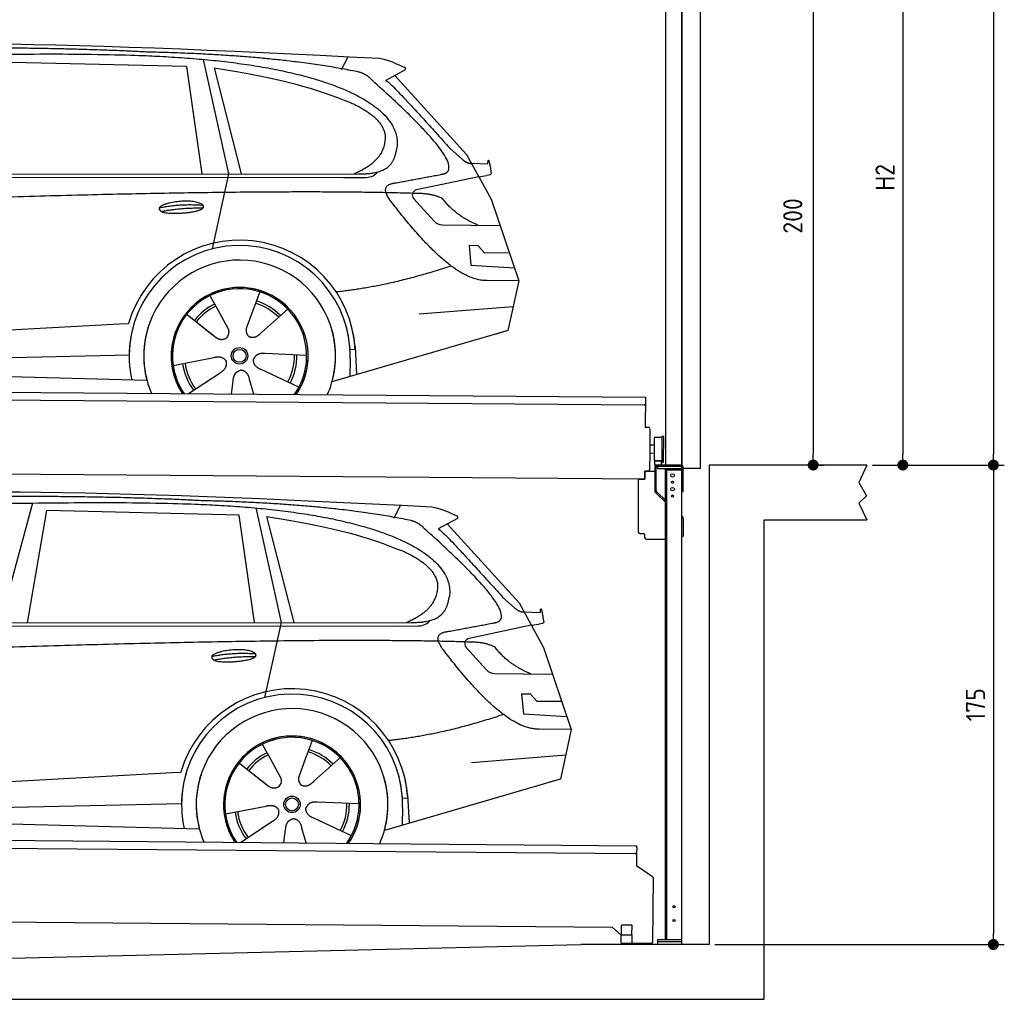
# Model space of a CAD drawing. Header units: millimetres. Extents: x -411 to 6777, y 0 to 6427.
# Tile 5 of 6: x 3183 to 6777, y 0 to 3576. Entities that reach past the tile are written whole.
import ezdxf

# ---------------------------------------------------------------- set-up
doc = ezdxf.new("R2010")
doc.units = ezdxf.units.MM
doc.layers.add('4', color=3, linetype='Continuous')
for name, color, linetype, lineweight in [('car', 10, 'Continuous', 25), ('Plattform', 7, 'Continuous', 25), ('Ständer vorne', 7, 'Continuous', 25), ('Tor', 200, 'Continuous', 25)]:
    doc.layers.add(name, color=color, linetype=linetype, lineweight=lineweight)
doc.styles.get("Standard").update_dxf_attribs({"font": 'ISOCP.SHX'})
doc.dimstyles.new('GEN-ISO', dxfattribs={"dimscale": 20, "dimtxt": 3.5, "dimasz": 2, "dimexe": 2, "dimexo": 1, "dimgap": 1.5, "dimtad": 1, "dimdec": 1, "dimlfac": 0.1, "dimdsep": 46, "dimtxsty": 'STANDARD', "dimblk": 'PUNKT', "dimcen": 2, "dimclrd": 256, "dimclre": 256, "dimclrt": 2, "dimadec": 0, "dimazin": 0, "dimtp": 0.1, "dimtm": 0.1, "dimtfac": 0.71, "dimtdec": 1, "dimtmove": 2, "dimatfit": 3, "dimldrblk": 'PUNKT', "dimfxl": 2, "dimtolj": 1, "dimarcsym": 0})

# ---------------------------------------------------------------- blocks, each defined once
blk = doc.blocks.new('PUNKT')
at = {"layer": '4', "color": 0, "linetype": 'ByBlock'}
blk.add_line((-0.5, 0), (-1, 0), dxfattribs=at)
at = {"layer": '4', "color": 0, "linetype": 'ByBlock', "const_width": 0.5}
blk.add_lwpolyline([(-0.25, 0, 1), (0.25, 0, 1)], format="xyb", close=True, dxfattribs=at)
blk = doc.blocks.new('*D115')
at = {"layer": '4', "lineweight": -2, "transparency": 16777216}
for p, q in [((5720, 5650), (6776.9, 5650)), ((6736.9, 5610), (6736.9, 1990)), ((6295.4, 1950), (6776.9, 1950))]:
    blk.add_line(p, q, dxfattribs=at)
at = {"layer": 'Defpoints', "color": 0, "transparency": 16777216}
for p in [(5700, 5650), (6275.4, 1950), (6736.9, 1950)]:
    blk.add_point(p, dxfattribs=at)
at = {"layer": '4', "lineweight": -2, "transparency": 16777216, "xscale": 40, "yscale": 40, "zscale": 40}
for p, rotation in [((6736.9, 5650), 90), ((6736.9, 1950), 270)]:
    blk.add_blockref('PUNKT', p, dxfattribs=dict(at, rotation=rotation))
at = {"layer": '4', "color": 2, "transparency": 16777216, "insert": (6671.9, 3800), "char_height": 70, "attachment_point": 5, "rotation": 90}
blk.add_mtext('370', dxfattribs=at)
blk = doc.blocks.new('*D116')
at = {"layer": '4', "lineweight": -2, "transparency": 16777216}
for p, q in [((6295.4, 1950), (6776.9, 1950)), ((6736.9, 1910), (6736.9, 240)), ((5720, 200), (6776.9, 200))]:
    blk.add_line(p, q, dxfattribs=at)
at = {"layer": 'Defpoints', "color": 0, "transparency": 16777216}
for p in [(6275.4, 1950), (5700, 200), (6736.9, 200)]:
    blk.add_point(p, dxfattribs=at)
at = {"layer": '4', "lineweight": -2, "transparency": 16777216, "xscale": 40, "yscale": 40, "zscale": 40}
for p, rotation in [((6736.9, 1950), 90), ((6736.9, 200), 270)]:
    blk.add_blockref('PUNKT', p, dxfattribs=dict(at, rotation=rotation))
at = {"layer": '4', "color": 2, "transparency": 16777216, "insert": (6671.9, 1075), "char_height": 70, "attachment_point": 5, "rotation": 90}
blk.add_mtext('175', dxfattribs=at)
blk = doc.blocks.new('*D117')
at = {"layer": '4', "lineweight": -2, "transparency": 16777216}
for p, q in [((5920, 4050), (6446.5, 4050)), ((6406.5, 4010), (6406.5, 1990)), ((6295.4, 1950), (6446.5, 1950))]:
    blk.add_line(p, q, dxfattribs=at)
at = {"layer": 'Defpoints', "color": 0, "transparency": 16777216}
for p in [(5900, 4050), (6275.4, 1950), (6406.5, 1950)]:
    blk.add_point(p, dxfattribs=at)
at = {"layer": '4', "lineweight": -2, "transparency": 16777216, "xscale": 40, "yscale": 40, "zscale": 40}
for p, rotation in [((6406.5, 4050), 90), ((6406.5, 1950), 270)]:
    blk.add_blockref('PUNKT', p, dxfattribs=dict(at, rotation=rotation))
at = {"layer": '4', "color": 2, "transparency": 16777216, "insert": (6341.5, 3000), "char_height": 70, "attachment_point": 5, "rotation": 90}
blk.add_mtext('H2', dxfattribs=at)
blk = doc.blocks.new('*D119')
at = {"layer": '4', "lineweight": -2, "transparency": 16777216}
for p, q in [((5457.5, 3950), (6119.3, 3950)), ((6079.3, 3910), (6079.3, 1990)), ((6099.3, 1950), (6119.3, 1950))]:
    blk.add_line(p, q, dxfattribs=at)
at = {"layer": 'Defpoints', "color": 0, "transparency": 16777216}
for p in [(5437.5, 3950), (6079.3, 1950), (6079.3, 1950)]:
    blk.add_point(p, dxfattribs=at)
at = {"layer": '4', "lineweight": -2, "transparency": 16777216, "xscale": 40, "yscale": 40, "zscale": 40}
for p, rotation in [((6079.3, 3950), 90), ((6079.3, 1950), 270)]:
    blk.add_blockref('PUNKT', p, dxfattribs=dict(at, rotation=rotation))
at = {"layer": '4', "color": 2, "transparency": 16777216, "insert": (6004.7, 2859.2), "char_height": 70, "attachment_point": 5, "rotation": 90}
blk.add_mtext('200', dxfattribs=at)
blk = doc.blocks.new('UG Plattfrom Gl550')
at = {"layer": 'Plattform'}
for p, q in [((498.3, 603.8), (5435.1, 560.7)), ((5429.8, 530.7), (503, 573.7)), ((5435, 554.7), (5434.9, 535.7)), ((5435, 554.7), (5435.1, 560.7)), ((5434.9, 535.7), (5434.5, 488.2)), ((5434.5, 488.2), (5492.9, 448.7)), ((5495.1, 444.5), (5493, 208.2)), ((5347, 261.5), (621.4, 302.7)), ((5378.7, 233.7), (5347, 261.5)), ((5379.7, 235.2), (5380.1, 271.2)), ((5418.1, 270.8), (5380.1, 271.2)), ((5417.7, 234.8), (5418.1, 270.8)), ((5378.5, 205.2), (5378.7, 235.2)), ((5378.7, 235.2), (5418.7, 234.8)), ((5418.5, 204.8), (5418.7, 234.8)), ((5378.5, 205.2), (5418.5, 204.8)), ((5488, 203.2), (5414.8, 203.9))]:
    blk.add_line(p, q, dxfattribs=at)
for centre, radius, start, end in [((5429.9, 535.7), 5, 269.5, 359.5), ((5490.1, 444.5), 5, 359.5, 55.9134), ((5425.8, 243.8), 12, 227.6897, 228.0904), ((5414.9, 208.9), 5, 232.6301, 269.5), ((5488, 208.2), 5, 269.5, 359.5)]:
    blk.add_arc(centre, radius, start, end, dxfattribs=at)
blk = doc.blocks.new('Palette EG Gl550')
at = {"layer": 'Plattform'}
for p, q in [((429.5, 2237), (5467.3, 2198)), ((5462.1, 2168), (434.2, 2207)), ((5467.3, 2198), (5466.5, 2088)), ((5466.5, 2088), (5478.5, 2087.9)), ((5483.4, 2082.8), (5482.7, 1992.8)), ((5499.6, 1965.6), (5500.2, 2049.8)), ((5527.5, 1960.5), (5528.3, 2054.5)), ((5532.3, 2054.5), (5531.5, 1960.5)), ((5501.1, 2022.8), (5484.1, 2023)), ((5482.7, 1992.8), (5482.3, 1932.9)), ((5499.8, 1992.7), (5482.7, 1992.8)), ((5525.9, 1965), (5500.9, 1965)), ((5500.9, 1950), (5500.9, 1965)), ((5512.9, 1965), (5500.9, 1965)), ((5500.9, 1950), (5500.9, 1965)), ((5500.9, 1950), (5525.9, 1950)), ((5525.9, 1950), (5500.9, 1950)), ((5525.9, 1950), (5525.9, 1965)), ((5525.9, 1950), (5525.9, 1965)), ((5465, 1898), (341.7, 1937.7)), ((5465.2, 1928), (5465, 1898)), ((5465.2, 1928), (5477.2, 1927.9)), ((5477.2, 1927.9), (5465.2, 1928))]:
    blk.add_line(p, q, dxfattribs=at)
for centre, radius, start, end in [((5462.1, 2173), 5, 268.5823, 358.5607), ((5478.4, 2082.9), 5, 359.556, 89.556), ((5500.6, 2049.8), 0.4, 91.7323, 179.3444), ((5511.7, 1723.6), 326.8, 87.1739, 91.9438), ((5527.8, 2050.4), 0.4, 266.9623, 359.3444), ((5530.3, 2054.5), 2, 359.3444, 179.3444), ((5500, 1965.6), 0.4, 179.3444, 266.9565), ((5519.7, 2849.4), 884.4, 268.7196, 270.4008), ((5491.8, 3053.4), 1088.9, 271.795, 271.861), ((5527.2, 1964.6), 0.4, 359.556, 91.938), ((5529.5, 1960.5), 2, 179.3444, 359.3444), ((5477.3, 1932.9), 5, 269.556, 359.556)]:
    blk.add_arc(centre, radius, start, end, dxfattribs=at)
blk = doc.blocks.new('Ständer_vorne_GT175')
at = {"layer": 'Ständer vorne'}
for p, q in [((5595, 1950), (5511, 1950)), ((5511, 1945), (5511, 1937)), ((5595.1, 1945), (5511.1, 1945)), ((5465, 1898), (5465.2, 1928)), ((5465.2, 1928), (5501, 1927.7)), ((5501, 1940), (5501, 1857.2)), ((5506.1, 1857.2), (5506.1, 1940)), ((5511, 1937), (5600, 1937)), ((5540, 218), (5540, 1937)), ((5540, 1932), (5600, 1932)), ((5545, 218), (5545, 1932)), ((5600, 200), (5600, 1940)), ((5605, 1854), (5605, 1940)), ((5441, 1898.2), (5441, 1705)), ((5441, 1898.2), (5465, 1898)), ((5510.3, 1843.9), (5504.1, 1850)), ((5507.6, 1853.7), (5512.7, 1848.6)), ((5510.3, 1843.9), (5539.8, 1815)), ((5512.7, 1848.6), (5540, 1821.8)), ((5600, 1854), (5605, 1854)), ((5600, 1764), (5602, 1762.1)), ((5605, 1754.9), (5605, 1690)), ((5446, 1700), (5461.5, 1700)), ((5464, 1697.5), (5464, 1685)), ((5600, 1690), (5605, 1690)), ((5469, 1680), (5540, 1680)), ((5511, 218), (5600, 218)), ((5511, 218), (5511, 200)), ((5600, 210), (5511, 210)), ((5600, 200), (5511, 200))]:
    blk.add_line(p, q, dxfattribs=at)
for centre, radius in [((5566, 1912), 6.5), ((5566, 1887), 3.7), ((5566, 1862), 6.5), ((5566, 1837), 3.7), ((5571.4, 338), 3.7), ((5571.4, 288), 3.7)]:
    blk.add_circle(centre, radius, dxfattribs=at)
for centre, radius, start, end in [((5511.1, 1939.9), 10.1, 90.1445, 179.6512), ((5511.1, 1940), 5, 90, 180), ((5595, 1940), 10, 0, 90), ((5595, 1940), 5, 0, 90), ((5511.1, 1857.2), 10.1, 180, 225.5525), ((5511.1, 1857.2), 5, 179.6711, 225.5525), ((5595, 1754.9), 10, 0, 45.8814), ((5446, 1705), 5, 180, 270), ((5461.5, 1697.5), 2.5, 0, 90), ((5469, 1685), 5, 180, 270)]:
    blk.add_arc(centre, radius, start, end, dxfattribs=at)
blk = doc.blocks.new('Car_EG')
at = {"layer": 'car'}
for p, q in [((3792.6, 3404.8), (3091, 3421.1)), ((3852.9, 3430.7), (3945.7, 3012.4)), ((4357.9, 3393.3), (4382.1, 3440.6)), ((3848.5, 3012.4), (3792.6, 3404.8)), ((3892.2, 3399.7), (3991.7, 3012.5)), ((4589.4, 3392.6), (4519, 3354.1)), ((4552.4, 3372.3), (4814.1, 3084)), ((4754, 3105.6), (4799.2, 3065.4)), ((4814.1, 3084), (4903.3, 2921)), ((4831.7, 3051.8), (4891.9, 3049.2)), ((1721.3, 3002.4), (4364.6, 2999.2)), ((1768.3, 3011.3), (4420.2, 3012.7)), ((3945.7, 3012.4), (3884.9, 2738.8)), ((4364.6, 2999.2), (4447.5, 2999.9)), ((4858.7, 3002.5), (4631.9, 2954.6)), ((4858.7, 3002.5), (4886.4, 3006.3)), ((4621.2, 2921.6), (4695.5, 2839.8)), ((4903.3, 2921), (5004.9, 2622.4)), ((4724.6, 2826.6), (4936.3, 2823.9)), ((4856.4, 2750.6), (4823.7, 2750.9)), ((4823.7, 2750.9), (4829.9, 2679.3)), ((4879.9, 2724.5), (4856.4, 2750.6)), ((4970.4, 2723.7), (4879.9, 2724.5)), ((4829.9, 2679.3), (4988.9, 2669.3)), ((5004.9, 2622.4), (4888, 2623.9)), ((5004.9, 2622.4), (4965.3, 2440.8)), ((3877.2, 2568.5), (3906.3, 2516.1)), ((4059.5, 2582.3), (4034, 2513.6)), ((3905, 2518.5), (3906.3, 2516.1)), ((3906.3, 2516.1), (3942.9, 2449.9)), ((4161.1, 2519.6), (4153.3, 2511.2)), ((4641.2, 2501.4), (4984.6, 2529.2)), ((3789.4, 2502.8), (3900.1, 2415.1)), ((4034, 2513.6), (4010.1, 2449)), ((4153.3, 2511.2), (4065.7, 2433.8)), ((1677.7, 2363), (3547.7, 2465.1)), ((3547.7, 2465.1), (3580.2, 2466.9)), ((3839.5, 2462.9), (3890.8, 2422.3)), ((4960.7, 2439.5), (4322.9, 2253.9)), ((4965.3, 2440.8), (4921.5, 2428.1)), ((4407.3, 2383.3), (4412.9, 2280.1)), ((1697, 2310.9), (3582.9, 2352.3)), ((3743, 2313.7), (3891.6, 2342.7)), ((4230.4, 2350.4), (4079.2, 2356.8)), ((4389.1, 2337.7), (4387.4, 2272.7)), ((4407.9, 2371.2), (4388.7, 2370.2)), ((1598.6, 2313.5), (3647.1, 2260.1)), ((3799.2, 2210.6), (3914.4, 2287.1)), ((4202.2, 2234.5), (4064.9, 2298.5)), ((3956.3, 2209.2), (3962.2, 2257.6)), ((4037, 2208.5), (4022.1, 2262.1))]:
    blk.add_line(p, q, dxfattribs=at)
for radius in [30.1, 23.6]:
    blk.add_circle((3985.4, 2348.7), radius, dxfattribs=at)
for centre, radius, start, end in [((4636, 2935.1), 20, 101.911, 222.2225), ((4725.1, 2866.6), 40, 222.2225, 269.2614), ((3985.9, 2348.2), 422.7, 3.1257, 163.6879), ((3985.9, 2348.2), 403.4, 3.1257, 179.4216), ((3985.9, 2348.2), 350, 344.3697, 194.5808), ((3985.9, 2348.2), 250, 325.66, 212.9259), ((3985.9, 2348.2), 250, 325.66, 212.9259), ((3985.4, 2348.7), 245, 41.4393, 188.2101), ((3985.9, 2348.2), 250, 40.5532, 137.1602), ((3985.4, 2348.7), 209.6, 115.7372, 141.8665), ((3985.4, 2348.7), 200.6, 115.5904, 141.8784), ((3985.4, 2348.7), 200.6, 44.5019, 73.0215), ((3985.4, 2348.7), 209.6, 44.3713, 72.8747), ((3985.4, 2348.7), 245, 0.4019, 44.2101), ((3985.9, 2348.2), 422.7, 163.4862, 163.6879), ((3985.9, 2348.2), 403.4, 162.7346, 179.4216), ((3985.9, 2348.2), 350, 160.1996, 194.5808), ((3985.9, 2348.2), 250, 152.2768, 213.34), ((3985.4, 2348.7), 245, 151.8272, 188.2101), ((3985.9, 2348.2), 350, 344.3697, 17.4023), ((3985.9, 2348.2), 403.4, 3.1257, 14.8673), ((3985.9, 2348.2), 422.7, 3.1257, 14.1157), ((3985.9, 2348.2), 403.4, 172.558, 192.5899), ((3985.9, 2348.2), 350, 171.6006, 202.9387), ((3985.9, 2348.2), 250, 168.6947, 213.34), ((3985.4, 2348.7), 245, 168.6088, 214.2758), ((3985.4, 2348.7), 245, 324.7242, 8.993), ((3985.9, 2348.2), 250, 325.66, 8.9072), ((3985.9, 2348.2), 350, 336.0613, 6.0012), ((3985.9, 2348.2), 403.4, 358.5068, 5.0439), ((3985.4, 2348.7), 200.6, 331.5904, 1.0215), ((3985.4, 2348.7), 209.6, 331.7372, 0.8747), ((3985.9, 2348.2), 422.7, 3.1257, 3.2156), ((3985.4, 2348.7), 209.6, 187.7372, 216.8747), ((3985.4, 2348.7), 200.6, 187.5904, 217.0215)]:
    blk.add_arc(centre, radius, start, end, dxfattribs=at)
for points, degree in [([(2151.2, 3449.7), (2438.8, 3511.3), (3323.8, 3498), (4495.8, 3434.7)], 3), ([(3646, 3457.4), (3297.8, 3476.8), (2681.9, 3472.1)], 2), ([(4420.9, 3384.4), (4120.4, 3447), (3646, 3457.4)], 2), ([(4495.8, 3434.7), (4542.5, 3425.3), (4551.4, 3417), (4588.7, 3401.2)], 3), ([(3892.2, 3399.7), (4146.3, 3360.8), (4259.5, 3325.1), (4392.3, 3272.4)], 3), ([(4470.3, 3353.5), (4452.4, 3375.4), (4420.9, 3384.4)], 2), ([(4589.4, 3392.6), (4591.1, 3394.2), (4591.8, 3397.3), (4591.2, 3400.1), (4588.7, 3401.2)], 4), ([(4732.1, 3013.2), (4821.6, 3041.2), (4470.3, 3353.5)], 2), ([(4519, 3354.1), (4526.8, 3358.3), (4754, 3105.6)], 2), ([(4392.3, 3272.4), (4506.4, 3220.4), (4516.5, 3155.2)], 2), ([(4516.5, 3155.2), (4521.3, 3060.7), (4403.6, 3012.7)], 2), ([(4420.2, 3012.7), (4470.3, 3012.7), (4543.3, 3017.4), (4551.5, 3064.2), (4560.1, 3107.3)], 4), ([(4799.2, 3065.4), (4807.5, 3058.1), (4820.7, 3050.3), (4829.8, 3050.3), (4831.7, 3051.8)], 4), ([(4891.9, 3049.2), (4893.5, 3088.1), (4904.1, 3013.8)], 2), ([(4447.5, 2999.9), (4466.8, 3000.5), (4481.6, 3009.5), (4488.9, 3019.7)], 3), ([(4519, 3032.3), (4519.1, 3032.4), (4519.1, 3032.4), (4519.2, 3032.4)], 3), ([(4904.1, 3013.8), (4904.4, 3010.1), (4898.8, 3008.4), (4886.4, 3006.3)], 3), ([(4537, 2914.2), (4493.2, 2972.9), (4553.2, 2979.5)], 2), ([(4638.8, 2941), (3762.4, 2969.4), (1329.3, 2857.2)], 2), ([(4888, 2623.9), (4762.3, 2616.8), (4537, 2914.2)], 2), ([(4726.5, 2922.6), (4689.3, 2941), (4638.8, 2941)], 2), ([(4857.1, 2824.9), (4771.7, 2860.8), (4726.5, 2922.6)], 2), ([(3692.9, 2888.9), (3768.5, 2905.1), (3851.9, 2898.6)], 2), ([(3700, 2876), (3774.1, 2889.9), (3852, 2888.5)], 2), ([(4756.6, 2676.5), (4531.2, 2601.1), (4338.2, 2581.7)], 2), ([(3891, 2422.3), (3914.3, 2400.4), (3937.6, 2413.8)], 2), ([(3891.6, 2342.7), (3922.3, 2351.4), (3936.9, 2328.8)], 2), ([(4064.9, 2298.5), (4034.9, 2309.5), (4036.4, 2336.3)], 2), ([(4079.2, 2356.8), (4047.4, 2360.8), (4036.4, 2336.3)], 2), ([(3914.4, 2287.1), (3942.4, 2302.5), (3936.9, 2328.8)], 2), ([(3962.2, 2257.6), (3963.4, 2289.5), (3989.4, 2296.4)], 2), ([(4022.1, 2262.1), (4016.1, 2293.5), (3989.4, 2296.4)], 2)]:
    blk.add_open_spline(points, degree=degree, dxfattribs=at)
for points, degree, knots in [([(2320.7, 3436), (2347.3, 3438), (2486.7, 3439.9), (3508.2, 3460), (4128.4, 3453.6), (4583.8, 3281), (4560.1, 3107.3)], 4, [0.0821318, 0.0821318, 0.0821318, 0.0821318, 0.0821318, 0.258851, 0.508851, 1, 1, 1, 1, 1]), ([(4553.2, 2979.5), (4720.1, 3010.6), (4722.9, 3011.2), (4731.3, 3013), (4732.1, 3013.2)], 1, [0.1611508, 0.1611508, 1, 1.0196119, 1.078724, 1.0847856, 1.0847856]), ([(3700, 2876), (3676.6, 2892.6), (3722.1, 2907.9), (3805, 2927.3), (3897.6, 2893.4), (3835.4, 2870.2), (3726.3, 2864), (3704.9, 2873), (3700, 2876)], 5, [0, 0, 0, 0, 0, 0, 0.300106, 0.500106, 0.700106, 1, 1, 1, 1, 1, 1]), ([(3942.9, 2449.9), (3944.5, 2445.8), (3945.5, 2441.8), (3945.8, 2437.9), (3946.5, 2429.3), (3943.7, 2421.3), (3937.6, 2413.8)], 3, [0.2167758, 0.2167758, 0.2167758, 0.2167758, 0.4600873, 0.4600873, 0.4600873, 1, 1, 1, 1]), ([(4010.1, 2449), (4009.5, 2445.8), (4009.3, 2442.8), (4009.3, 2439.9), (4009.7, 2437.1), (4010.4, 2431.3), (4012.5, 2426), (4016, 2421.4), (4020.9, 2418.4)], 4, [0.3191838, 0.3191838, 0.3191838, 0.3191838, 0.3191838, 0.5438253, 0.5438253, 0.5438253, 0.5438253, 1, 1, 1, 1, 1]), ([(4065.7, 2433.8), (4065.7, 2433.8), (4065.7, 2433.8), (4065.7, 2433.8), (4065.7, 2433.8), (4056.6, 2424.1), (4045.9, 2414.2), (4031.6, 2411.8), (4020.9, 2418.4)], 4, [-0.000003, -0.000003, -0.000003, -0.000003, -0.000003, 0, 0, 0, 0, 1, 1, 1, 1, 1])]:
    blk.add_open_spline(points, degree=degree, knots=knots, dxfattribs=at)
blk = doc.blocks.new('Car_147')
at = {"layer": 'car'}
for p, q in [((3229.2, 1811.5), (3109.9, 1374.6)), ((4549.3, 1756), (4573.5, 1803.3)), ((3211.6, 1374.7), (3282.4, 1783.8)), ((3983.9, 1767.5), (3282.4, 1783.8)), ((4039.9, 1375.1), (3983.9, 1767.5)), ((4044.3, 1793.4), (4137.1, 1375.1)), ((4083.5, 1762.4), (4183.1, 1375.2)), ((4780.8, 1755.3), (4710.3, 1716.8)), ((4743.8, 1735), (5005.5, 1446.7)), ((4945.4, 1468.3), (4990.6, 1428.1)), ((5005.5, 1446.7), (5094.6, 1283.7)), ((5023.1, 1414.5), (5083.3, 1411.9)), ((1959.6, 1374), (4611.6, 1375.4)), ((4137.1, 1375.1), (4076.2, 1101.5)), ((5050.1, 1365.2), (5077.8, 1369)), ((1912.6, 1365.1), (4556, 1361.9)), ((4556, 1361.9), (4638.8, 1362.6)), ((5050.1, 1365.2), (4823.2, 1317.3)), ((4812.5, 1284.3), (4886.8, 1202.4)), ((5094.6, 1283.7), (5196.3, 985.1)), ((4915.9, 1189.3), (5127.7, 1186.6)), ((5047.7, 1113.3), (5015.1, 1113.6)), ((5015.1, 1113.6), (5021.3, 1042)), ((5071.3, 1087.2), (5047.7, 1113.3)), ((5161.8, 1086.4), (5071.3, 1087.2)), ((5021.3, 1042), (5180.3, 1032)), ((5196.3, 985.1), (5079.4, 986.6)), ((5196.3, 985.1), (5156.7, 803.5)), ((4250.9, 945), (4225.3, 876.3)), ((4068.6, 931.2), (4097.7, 878.8)), ((3980.8, 865.5), (4091.4, 777.8)), ((4096.4, 881.2), (4097.7, 878.8)), ((4097.7, 878.8), (4134.2, 812.6)), ((4225.3, 876.3), (4201.5, 811.7)), ((4344.6, 873.9), (4257.1, 796.5)), ((4352.4, 882.3), (4344.6, 873.9)), ((4832.5, 864.1), (5175.9, 891.9)), ((1869, 725.7), (3739, 827.8)), ((3739, 827.8), (3771.5, 829.6)), ((4030.9, 825.6), (4082.1, 785)), ((5152, 802.2), (4514.3, 616.6)), ((5156.7, 803.5), (5112.9, 790.8)), ((4421.8, 713.1), (4270.5, 719.5)), ((4599.3, 733.9), (4580, 732.9)), ((4598.6, 746), (4604.3, 642.8)), ((1888.4, 673.6), (3774.2, 715)), ((3934.3, 676.4), (4082.9, 705.4)), ((4580.5, 700.4), (4578.8, 635.4)), ((1789.9, 676.2), (3838.5, 622.8)), ((3990.6, 573.3), (4105.7, 649.8)), ((4393.5, 597.2), (4256.3, 661.2)), ((4147.6, 571.9), (4153.6, 620.3)), ((4228.4, 571.2), (4213.4, 624.8))]:
    blk.add_line(p, q, dxfattribs=at)
for radius in [30.1, 23.6]:
    blk.add_circle((4176.8, 711.4), radius, dxfattribs=at)
for centre, radius, start, end in [((4827.3, 1297.8), 20, 101.911, 222.2225), ((4916.5, 1229.3), 40, 222.2225, 269.2614), ((4177.2, 710.9), 422.7, 3.1257, 163.6879), ((4177.2, 710.9), 403.4, 3.1257, 179.4216), ((4177.2, 710.9), 350, 344.3697, 194.5808), ((4177.2, 710.9), 250, 325.66, 212.9259), ((4177.2, 710.9), 250, 325.66, 212.9259), ((4176.8, 711.4), 245, 41.4393, 188.2101), ((4177.2, 710.9), 250, 40.5532, 137.1602), ((4176.8, 711.4), 209.6, 115.7372, 141.8665), ((4176.8, 711.4), 200.6, 44.5019, 73.0215), ((4176.8, 711.4), 209.6, 44.3713, 72.8747), ((4176.8, 711.4), 200.6, 115.5904, 141.8784), ((4176.8, 711.4), 245, 0.4019, 44.2101), ((4177.2, 710.9), 422.7, 163.4862, 163.6879), ((4177.2, 710.9), 403.4, 162.7346, 179.4216), ((4177.2, 710.9), 350, 160.1996, 194.5808), ((4177.2, 710.9), 250, 152.2768, 213.34), ((4176.8, 711.4), 245, 151.8272, 188.2101), ((4177.2, 710.9), 350, 344.3697, 17.4023), ((4177.2, 710.9), 403.4, 3.1257, 14.8673), ((4177.2, 710.9), 422.7, 3.1257, 14.1157), ((4177.2, 710.9), 403.4, 172.558, 192.5899), ((4177.2, 710.9), 350, 171.6006, 202.9387), ((4177.2, 710.9), 250, 168.6947, 213.34), ((4176.8, 711.4), 245, 168.6088, 214.2758), ((4176.8, 711.4), 245, 324.7242, 8.993), ((4177.2, 710.9), 250, 325.66, 8.9072), ((4177.2, 710.9), 350, 336.0613, 6.0012), ((4177.2, 710.9), 403.4, 358.5068, 5.0439), ((4177.2, 710.9), 422.7, 3.1257, 3.2156), ((4176.8, 711.4), 209.6, 187.7372, 216.8747), ((4176.8, 711.4), 200.6, 187.5904, 217.0215), ((4176.8, 711.4), 200.6, 331.5904, 1.0215), ((4176.8, 711.4), 209.6, 331.7372, 0.8747)]:
    blk.add_arc(centre, radius, start, end, dxfattribs=at)
for points, degree in [([(2342.5, 1812.4), (2630.1, 1874), (3515.1, 1860.7), (4687.1, 1797.4)], 3), ([(3837.4, 1820.1), (3489.2, 1839.5), (2873.2, 1834.8)], 2), ([(4612.3, 1747.1), (4311.7, 1809.7), (3837.4, 1820.1)], 2), ([(4687.1, 1797.4), (4733.9, 1788), (4742.7, 1779.7), (4780.1, 1763.9)], 3), ([(4083.5, 1762.4), (4337.6, 1723.5), (4450.8, 1687.8), (4583.6, 1635.1)], 3), ([(4780.8, 1755.3), (4782.4, 1756.9), (4783.1, 1760), (4782.6, 1762.8), (4780.1, 1763.9)], 4), ([(4661.7, 1716.2), (4643.8, 1738.1), (4612.3, 1747.1)], 2), ([(4923.5, 1375.9), (5012.9, 1403.9), (4661.7, 1716.2)], 2), ([(4710.3, 1716.8), (4718.2, 1721), (4945.4, 1468.3)], 2), ([(4583.6, 1635.1), (4697.7, 1583.1), (4707.9, 1517.9)], 2), ([(4707.9, 1517.9), (4712.6, 1423.4), (4594.9, 1375.4)], 2), ([(4611.6, 1375.4), (4661.6, 1375.4), (4734.7, 1380.1), (4742.8, 1426.9), (4751.5, 1470)], 4), ([(4990.6, 1428.1), (4998.8, 1420.7), (5012.1, 1413), (5021.2, 1413), (5023.1, 1414.5)], 4), ([(5083.3, 1411.9), (5084.8, 1450.8), (5095.5, 1376.5)], 2), ([(4638.8, 1362.6), (4658.1, 1363.2), (4672.9, 1372.2), (4680.2, 1382.4)], 3), ([(4710.3, 1395), (4710.4, 1395.1), (4710.5, 1395.1), (4710.6, 1395.1)], 3), ([(5095.5, 1376.5), (5095.7, 1372.8), (5090.2, 1371.1), (5077.8, 1368.9)], 3), ([(4728.4, 1276.9), (4684.6, 1335.6), (4744.6, 1342.2)], 2), ([(4830.2, 1303.7), (3953.8, 1332.1), (1520.6, 1219.9)], 2), ([(4917.9, 1285.3), (4880.6, 1303.7), (4830.2, 1303.7)], 2), ([(3884.3, 1251.6), (3959.8, 1267.8), (4043.3, 1261.3)], 2), ([(5079.4, 986.6), (4953.6, 979.5), (4728.4, 1276.9)], 2), ([(5048.4, 1187.6), (4963.1, 1223.5), (4917.9, 1285.3)], 2), ([(3891.3, 1238.7), (3965.5, 1252.6), (4043.4, 1251.2)], 2), ([(4947.9, 1039.2), (4722.5, 963.8), (4529.6, 944.4)], 2), ([(4082.4, 785), (4105.7, 763.1), (4129, 776.5)], 2), ([(4270.5, 719.5), (4238.8, 723.5), (4227.8, 699)], 2), ([(4082.9, 705.4), (4113.7, 714.1), (4128.3, 691.5)], 2), ([(4105.7, 649.8), (4133.7, 665.2), (4128.3, 691.5)], 2), ([(4256.3, 661.2), (4226.3, 672.2), (4227.8, 699)], 2), ([(4153.6, 620.3), (4154.8, 652.2), (4180.7, 659.1)], 2), ([(4213.4, 624.8), (4207.4, 656.2), (4180.7, 659.1)], 2)]:
    blk.add_open_spline(points, degree=degree, dxfattribs=at)
for points, degree, knots in [([(2512.1, 1798.7), (2538.6, 1800.7), (2678.1, 1802.6), (3699.5, 1822.7), (4319.8, 1816.3), (4775.2, 1643.7), (4751.5, 1470)], 4, [0.0821318, 0.0821318, 0.0821318, 0.0821318, 0.0821318, 0.258851, 0.508851, 1, 1, 1, 1, 1]), ([(4744.6, 1342.2), (4911.5, 1373.3), (4914.3, 1373.9), (4922.6, 1375.7), (4923.5, 1375.9)], 1, [0.1611508, 0.1611508, 1, 1.0196119, 1.078724, 1.0847856, 1.0847856]), ([(3891.3, 1238.7), (3867.9, 1255.3), (3913.5, 1270.6), (3996.3, 1290), (4089, 1256.1), (4026.8, 1232.9), (3917.6, 1226.7), (3896.2, 1235.7), (3891.3, 1238.7)], 5, [0, 0, 0, 0, 0, 0, 0.300106, 0.500106, 0.700106, 1, 1, 1, 1, 1, 1]), ([(4134.2, 812.6), (4135.9, 808.5), (4136.9, 804.5), (4137.2, 800.6), (4137.8, 792), (4135.1, 784), (4129, 776.5)], 3, [0.2167758, 0.2167758, 0.2167758, 0.2167758, 0.4600873, 0.4600873, 0.4600873, 1, 1, 1, 1]), ([(4201.5, 811.7), (4200.9, 808.5), (4200.6, 805.5), (4200.7, 802.6), (4201, 799.8), (4201.8, 794), (4203.8, 788.7), (4207.4, 784.1), (4212.3, 781.1)], 4, [0.3191838, 0.3191838, 0.3191838, 0.3191838, 0.3191838, 0.5438253, 0.5438253, 0.5438253, 0.5438253, 1, 1, 1, 1, 1]), ([(4257.1, 796.5), (4257.1, 796.5), (4257.1, 796.5), (4257.1, 796.5), (4257.1, 796.5), (4248, 786.8), (4237.3, 776.9), (4223, 774.5), (4212.3, 781.1)], 4, [-0.000003, -0.000003, -0.000003, -0.000003, -0.000003, 0, 0, 0, 0, 1, 1, 1, 1, 1])]:
    blk.add_open_spline(points, degree=degree, knots=knots, dxfattribs=at)
blk = doc.blocks.new('Gebäude_370_GT175')
for p, q in [((6275.4, 1950), (5700, 1950)), ((5700, 1950), (5700, 200)), ((6275.4, 1950), (6246.4, 1885.9)), ((6246.4, 1885.9), (6274.3, 1838)), ((6274.3, 1838), (6246.4, 1811)), ((6246.4, 1811), (6275.4, 1750)), ((5900, 0), (5900, 1750)), ((5900, 1750), (6275.4, 1750)), ((3000, 146.1), (5231.6, 200)), ((5700, 200), (5231.6, 200)), ((0, 0), (5900, 0))]:
    blk.add_line(p, q)
blk = doc.blocks.new('Ständer vorne ab 340')
at = {"layer": 'Ständer vorne'}
for p, q in [((5240, 5082), (5240, 4782)), ((5490, 5082), (5240, 5082)), ((5490, 5062), (5490, 5082)), ((5540, 5062), (5490, 5062)), ((5540, 4832), (5540, 5062)), ((5540.2, 4962), (5539.8, 4962)), ((5540, 4962), (5540, 1950)), ((5600, 4962), (5540, 4962)), ((5600, 1948.7), (5600, 4962)), ((5490, 4782), (5490, 4832)), ((5490, 4832), (5540, 4832)), ((5240, 4782), (5490, 4782)), ((5540, 4677.4), (5540, 4678.4)), ((5511.2, 1945), (5511.2, 1937)), ((5595.1, 1945), (5511.2, 1945)), ((5511.2, 1937), (5600, 1937)), ((5600, 1937), (5600, 1940))]:
    blk.add_line(p, q, dxfattribs=at)
blk = doc.blocks.new('Tor ab 370 Gebäude')
at = {"layer": 'Tor'}
for p, q in [((5465.6, 5314.5), (5465.6, 5613)), ((5465.6, 5613), (5668, 5613)), ((5668, 1937), (5668, 5613)), ((5557, 5314.5), (5465.6, 5314.5)), ((5557, 5314.5), (5557, 5013)), ((5562, 5007.1), (5600, 5007)), ((5600, 4842), (5600, 5007)), ((5600, 4842), (5590, 4842)), ((5600, 4842), (5600, 1937)), ((5600, 1937), (5600, 4842)), ((5668, 1937), (5600, 1937))]:
    blk.add_line(p, q, dxfattribs=at)
blk.add_arc((5563, 5013), 6, 180, 260.4059, dxfattribs=at)

msp = doc.modelspace()

# ---------------------------------------------------------------- block references
for name in ['Gebäude_370_GT175', 'Car_EG', 'Palette EG Gl550', 'Ständer_vorne_GT175', 'Car_147', 'UG Plattfrom Gl550']:
    msp.add_blockref(name, (0, 0))
at = {"layer": 'Ständer vorne'}
msp.add_blockref('Ständer vorne ab 340', (0, 0), dxfattribs=at)
at = {"layer": 'Tor', "linetype": 'ByBlock'}
msp.add_blockref('Tor ab 370 Gebäude', (0, 0), dxfattribs=at)

# ---------------------------------------------------------------- dimensions: what is measured, and where the dimension line sits
at = {"layer": '4'}
for base, p1, p2, override, picture, middle in [((6736.86, 1950), (5700, 5650), (6275.45, 1950), {"dimdec": 0, "dimtdec": 3, "dimtolj": 0}, '*D115', (6671.86, 3800)), ((6736.86, 200), (6275.45, 1950), (5700, 200), {"dimtdec": 3, "dimtolj": 0}, '*D116', (6671.86, 1075))]:
    dim = msp.add_linear_dim(base=base, p1=p1, p2=p2, angle=90, dimstyle='GEN-ISO', override=override, dxfattribs=at)
    dim.commit()
    dim.dimension.update_dxf_attribs({"geometry": picture, "text_midpoint": middle})
dim = msp.add_linear_dim(base=(6406.55, 1950), p1=(5900, 4050), p2=(6275.45, 1950), angle=90, text='H2', dimstyle='GEN-ISO', override={"dimdec": 0, "dimtdec": 3, "dimtolj": 0}, dxfattribs=at)
dim.commit()
dim.dimension.update_dxf_attribs({"geometry": '*D117', "text_midpoint": (6341.54, 3000)})
dim = msp.add_linear_dim(base=(6079.31, 1950), p1=(5437.5, 3949.97), p2=(6079.31, 1950), angle=90, dimstyle='GEN-ISO', override={"dimtdec": 3, "dimtolj": 0}, dxfattribs=at)
dim.commit()
dim.dimension.update_dxf_attribs({"geometry": '*D119', "text_midpoint": (6004.71, 2859.23), "dimtype": 160})

doc.saveas('drawing.dxf')
